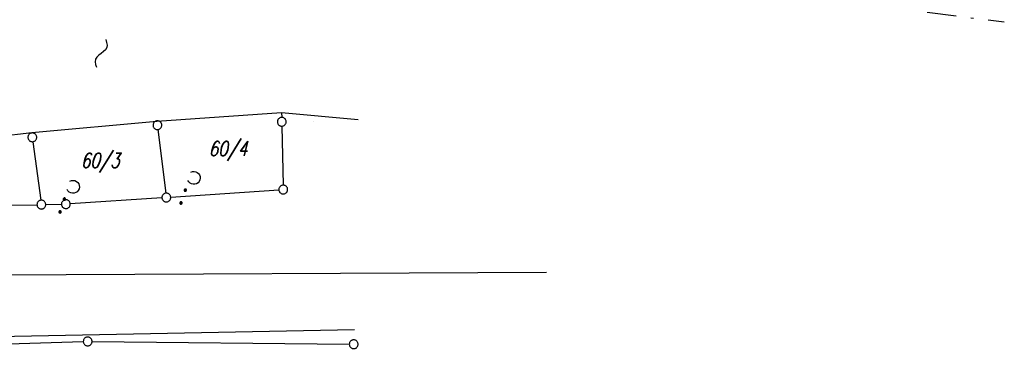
# Model space of a CAD drawing. Extents: x 510526 to 513920, y 467229 to 478797.
# Tile 199 of 256: x 511524 to 511692, y 472866 to 472926. Entities that reach past the tile are written whole.
import ezdxf

# ---------------------------------------------------------------- set-up
doc = ezdxf.new("R2010")
doc.units = 0
doc.header["$LTSCALE"] = 10
doc.header["$MEASUREMENT"] = 0
doc.linetypes.add('LT00', pattern=[0])
doc.linetypes.add('LT08', pattern=[0.42, 0.2, -0.1, 0.02, -0.1])
doc.layers.get('0').update_dxf_attribs({"linetype": 'LT00'})
for name, color, linetype in [('DFK_FLUR_NR', 250, 'LT00'), ('DFK_GZPKT', 250, 'LT00'), ('DFK_KATASTER', 250, 'LT00'), ('DFK_NUTZUNG', 250, 'LT00'), ('DFK_TOPO-ANL', 252, 'LT00'), ('DFK_TOPO-SYM', 252, 'LT00'), ('GEMEINDEGRENZE', 3, 'LT08')]:
    doc.layers.add(name, color=color, linetype=linetype)
doc.styles.get("Standard").update_dxf_attribs({"font": 'romans.shx'})

# ---------------------------------------------------------------- blocks, each defined once
blk = doc.blocks.new('SYMB7251')
at = {"color": 0, "linetype": 'ByBlock'}
for points in [[(-0.25, 0), (-0.208333, 0.028889), (-0.166667, 0.051111), (-0.125, 0.06), (-0.083333, 0.051111), (-0.041667, 0.028889), (0, 0)], [(0, 0), (0.041667, -0.028889), (0.083333, -0.051111), (0.125, -0.06), (0.166667, -0.051111), (0.208333, -0.028889), (0.25, 0)]]:
    blk.add_lwpolyline(points, dxfattribs=at)
blk = doc.blocks.new('SYMB7231')
at = {"color": 0, "linetype": 'ByBlock'}
for p, q in [((0.109975, -0.002365), (0.105504, -0.031126)), ((0.23, -0.057081), (0.23, -0.082919)), ((0.235, -0.087105), (0.235, -0.052895)), ((0.24, -0.050836), (0.24, -0.089164)), ((0.245, -0.089796), (0.245, -0.050204)), ((0.25, -0.050836), (0.25, -0.089164)), ((0.255, -0.087105), (0.255, -0.052895)), ((0.26, -0.057081), (0.26, -0.082919)), ((0.265, -0.070126), (0.265, -0.069854)), ((0.46, -0.057081), (0.46, -0.082919)), ((0.465, -0.087105), (0.465, -0.052895)), ((0.47, -0.050836), (0.47, -0.089164)), ((0.475, -0.089796), (0.475, -0.050204)), ((0.48, -0.050836), (0.48, -0.089164)), ((0.485, -0.087105), (0.485, -0.052895)), ((0.49, -0.057081), (0.49, -0.082919)), ((0.495, -0.070126), (0.495, -0.069854))]:
    blk.add_line(p, q, dxfattribs=at)
for points in [[(-0.109975, -0.002365), (-0.106745, 0.026562), (-0.096041, 0.053629), (-0.078613, 0.076941), (-0.055681, 0.094866), (-0.028851, 0.106149), (0, 0.11)], [(0, 0.11), (0.028851, 0.106149), (0.055681, 0.094866), (0.078613, 0.076941), (0.096041, 0.053629), (0.106745, 0.026562), (0.109975, -0.002365)], [(-0.075234, -0.080249), (-0.093647, -0.057708), (-0.105504, -0.031126), (-0.109975, -0.002365)], [(0.105504, -0.031126), (0.093647, -0.057708), (0.075234, -0.080249)], [(0.265, -0.07), (0.263019, -0.061322), (0.25747, -0.054363), (0.24945, -0.050501), (0.24055, -0.050501), (0.23253, -0.054363), (0.226981, -0.061322), (0.225, -0.07), (0.226981, -0.078678), (0.23253, -0.085637), (0.24055, -0.089499), (0.24945, -0.089499), (0.25747, -0.085637), (0.263019, -0.078678), (0.265, -0.07)], [(0.495, -0.07), (0.493019, -0.061322), (0.48747, -0.054363), (0.47945, -0.050501), (0.47055, -0.050501), (0.46253, -0.054363), (0.456981, -0.061322), (0.455, -0.07), (0.456981, -0.078678), (0.46253, -0.085637), (0.47055, -0.089499), (0.47945, -0.089499), (0.48747, -0.085637), (0.493019, -0.078678), (0.495, -0.07)]]:
    blk.add_lwpolyline(points, dxfattribs=at)
blk = doc.blocks.new('SYMB7301')
at = {"color": 0, "linetype": 'ByBlock'}
for p, q in [((-0.128693, 0), (0, 0.128693)), ((0, -0.128693), (-0.128693, 0)), ((0, 0.128693), (0.128693, 0)), ((0.128693, 0), (0, -0.128693)), ((0.000059, -0.009738), (0.000059, 0.009897)), ((-0.00901, -0.004339), (-0.002225, -0.009749))]:
    blk.add_line(p, q, dxfattribs=at)
for points in [[(-0.002225, 0.009749), (-0.00901, 0.004339), (-0.00901, -0.004339)], [(0.01, 0), (0.006235, 0.007818), (-0.002225, 0.009749)], [(-0.002225, -0.009749), (0.006235, -0.007818), (0.01, 0)]]:
    blk.add_lwpolyline(points, dxfattribs=at)
blk = doc.blocks.new('SYMB7010')
at = {"color": 0, "linetype": 'ByBlock'}
for points in [[(-0.031408, 0.499213), (-0.093728, 0.49134), (-0.15457, 0.475719), (-0.212975, 0.452595), (-0.268021, 0.422333), (-0.31884, 0.385411), (-0.36463, 0.342411), (-0.40467, 0.29401), (-0.438329, 0.240973), (-0.465074, 0.184136), (-0.484486, 0.124395), (-0.496256, 0.062692), (-0.5002, 0)], [(-0.5002, 0), (-0.496256, -0.062692), (-0.484486, -0.124395), (-0.465075, -0.184136), (-0.438329, -0.240973), (-0.404671, -0.29401), (-0.36463, -0.342411), (-0.31884, -0.385411), (-0.268021, -0.422333), (-0.212975, -0.452595), (-0.154571, -0.475719), (-0.093728, -0.49134), (-0.031408, -0.499213), (0.031408, -0.499213)], [(0.5002, 0), (0.496256, 0.062692), (0.484485, 0.124395), (0.465074, 0.184136), (0.438329, 0.240973), (0.40467, 0.29401), (0.36463, 0.342411), (0.31884, 0.385411), (0.268021, 0.422333), (0.212975, 0.452595), (0.15457, 0.475719), (0.093728, 0.49134), (0.031408, 0.499213), (-0.031408, 0.499213)], [(0.031408, -0.499213), (0.093728, -0.491341), (0.15457, -0.475719), (0.212975, -0.452595), (0.268021, -0.422333), (0.31884, -0.385411), (0.36463, -0.342411), (0.404671, -0.294011), (0.438329, -0.240974), (0.465075, -0.184136), (0.484486, -0.124395), (0.496256, -0.062692), (0.500201, 0)]]:
    blk.add_lwpolyline(points, dxfattribs=at)

msp = doc.modelspace()

# ---------------------------------------------------------------- linework, layer by layer
at = {"layer": 'DFK_KATASTER'}
for p, q in [((511547.55, 472908.59), (511568.82, 472910.05)), ((511568.82, 472910.05), (511568.84, 472909.23)), ((511568.82, 472910.05), (511581.87, 472908.85)), ((511526.2, 472906.66), (511547.55, 472908.59)), ((511508.29, 472904.52), (511526.2, 472906.66)), ((511526.2, 472906.66), (511526.21, 472906.57)), ((511547.73, 472907.16), (511549.07, 472896.3)), ((511568.87, 472907.73), (511569.08, 472897.67)), ((511526.41, 472905.09), (511527.75, 472895.09)), ((511549.91, 472895.61), (511568.35, 472896.87)), ((511548.41, 472895.51), (511532.78, 472894.48)), ((511510.47, 472894.17), (511527.1, 472894.34)), ((511528.6, 472894.36), (511531.28, 472894.42)), ((511497.04, 472869.81), (511535, 472870.99)), ((511536.5, 472871), (511580.37, 472870.53))]:
    msp.add_line(p, q, dxfattribs=at)
at = {"layer": 'DFK_TOPO-ANL'}
for p, q in [((511494.99, 472882.22), (511613.98, 472882.84)), ((511581.28, 472873.01), (511496.11, 472871.28))]:
    msp.add_line(p, q, dxfattribs=at)
at = {"layer": 'GEMEINDEGRENZE', "ltscale": 2.5, "flags": 128}
msp.add_lwpolyline([(510968.13, 472866.25), (511146.16, 472892.58), (511195.26, 472899.6), (511201.67, 472900.51), (511223.68, 472902.03), (511269.48, 472908.97), (511289.9, 472910.51), (511314.46, 472912.24), (511337.44, 472915.73), (511366.74, 472919.53), (511385.9, 472920.01), (511396.54, 472920.5), (511404.3, 472920.82), (511416.88, 472919.24), (511439.58, 472918.51), (511454.17, 472918.53), (511469.46, 472920.19), (511484.24, 472923.32), (511498.64, 472926.6), (511502.07, 472930.73), (511502, 472934.73), (511515.97, 472942.94), (511577.38, 472939.7), (511692.08, 472925.54)], dxfattribs=at)

# ---------------------------------------------------------------- block references
at = {"layer": 'DFK_GZPKT', "xscale": 1.499999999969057, "yscale": 1.5, "zscale": 1.5, "rotation": 251.2881100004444}
for p in [(511547.64, 472907.9), (511568.85, 472908.48), (511526.31, 472905.83), (511549.16, 472895.56), (511569.1, 472896.92), (511527.85, 472894.35), (511532.03, 472894.43), (511535.75, 472871.01), (511581.12, 472870.52)]:
    msp.add_blockref('SYMB7010', p, dxfattribs=at)
at = {"layer": 'DFK_NUTZUNG', "xscale": 10, "yscale": 10, "zscale": 10, "rotation": 251.28826}
for name, p in [('SYMB7251', (511538.04, 472920.15)), ('SYMB7231', (511553.85, 472898.91)), ('SYMB7231', (511533.23, 472897.39))]:
    msp.add_blockref(name, p, dxfattribs=at)
at = {"layer": 'DFK_TOPO-SYM', "xscale": 0.1, "yscale": 0.1, "zscale": 0.1, "rotation": 359.99968}
msp.add_blockref('SYMB7301', (511574.32, 472908.53), dxfattribs=at)

# ---------------------------------------------------------------- texts
at = {"layer": 'DFK_FLUR_NR', "oblique": 13.754, "width": 0.75}
for s, p in [('60/4', (511556.4, 472902.65)), ('60/3', (511534.6, 472900.64))]:
    msp.add_text(s, height=2.5, rotation=-0.0003, dxfattribs=at).set_placement(p)

doc.saveas('drawing.dxf')
